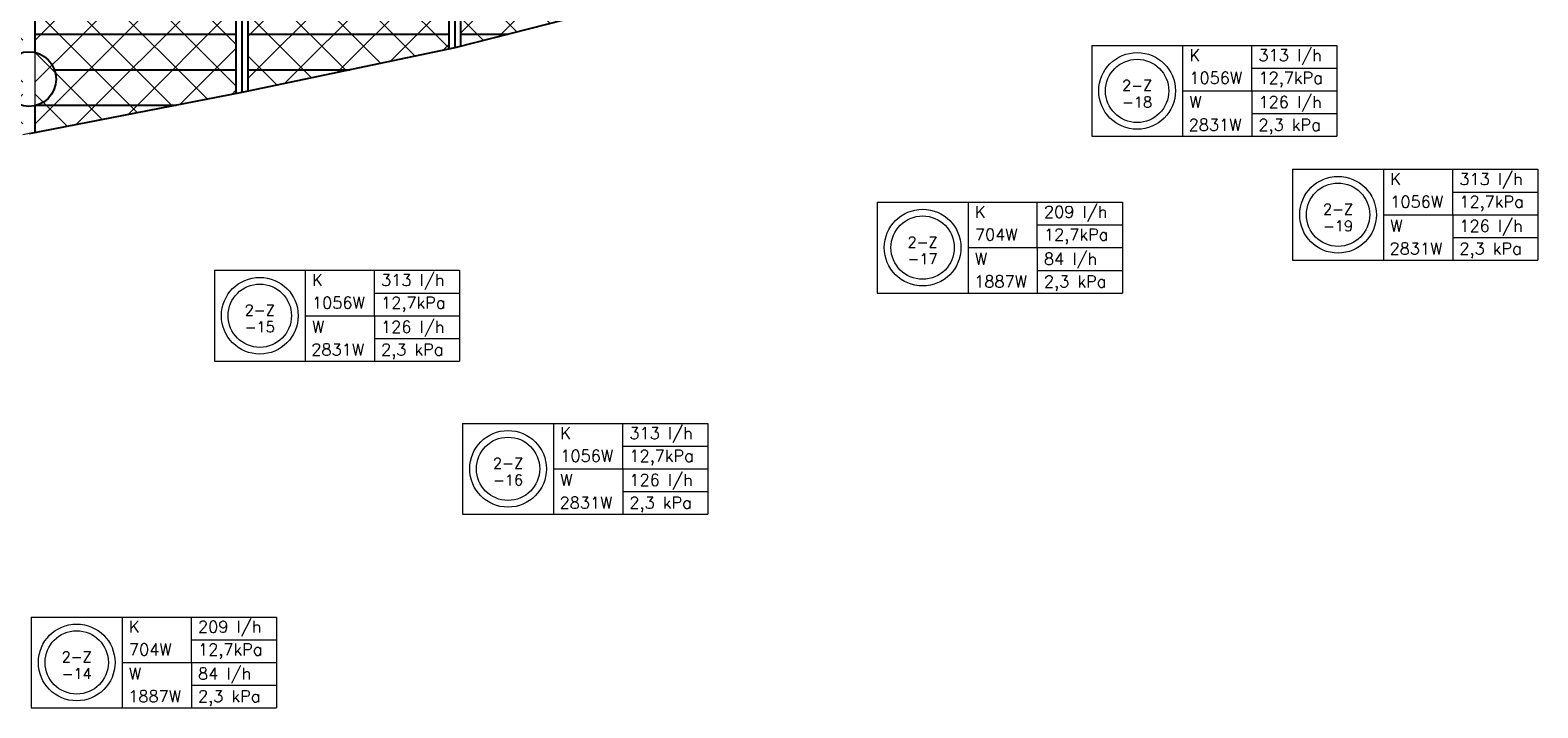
# Model space of a CAD drawing. Extents: x 7383 to 741080, y -570072 to -203000.
# Tile 25 of 43: x 484849 to 497592, y -323948 to -318218. Entities that reach past the tile are written whole.
import ezdxf
from ezdxf.enums import TextEntityAlignment as Align

# ---------------------------------------------------------------- set-up
doc = ezdxf.new("R2010")
doc.units = 0
doc.header["$LTSCALE"] = 25
for name, color, linetype in [('000Vermogens2', 7, 'CONTINUOUS'), ('0010CL', 2, 'CONTINUOUS'), ('KP-bandraster', 5, 'CONTINUOUS'), ('KP-Oppervlak', 3, 'CONTINUOUS'), ('KP-panelen', 1, 'CONTINUOUS')]:
    doc.layers.add(name, color=color, linetype=linetype)
doc.layers.add('KP-Aluminium', color=8, linetype='CONTINUOUS', lineweight=18)
doc.styles.add('VERWOL-1', font='ROMANS.SHX')

msp = doc.modelspace()

# ---------------------------------------------------------------- hatches: boundary and pattern name
at = {"layer": 'KP-Aluminium', "linetype": 'Continuous'}
h = msp.add_hatch(dxfattribs=at)
h.set_pattern_fill('ANSI37', color=256, scale=2000)
h.set_pattern_definition([(45, (252907.47, -39046.92), (-176.7767, 176.7767), []), (135, (252907.47, -39046.92), (-176.7767, -176.7767), [])])
h.paths.add_polyline_path([(470387.8, -317352.6), (468687.8, -317352.6), (468687.8, -319797.4), (470387.8, -319910.9)])
h.paths.add_polyline_path([(472187.8, -317352.6), (470487.8, -317352.6), (470487.8, -319917.5), (472187.8, -319977.4)])
h.paths.add_polyline_path([(473987.8, -317352.6), (472287.8, -317352.6), (472287.8, -319980.9), (472311.7, -319981.7), (473987.8, -320014.7)])
h.paths.add_polyline_path([(475787.8, -317352.6), (474087.8, -317352.6), (474087.8, -320016.7), (475787.8, -319968.4)])
h.paths.add_polyline_path([(475887.9, -319965.5), (477587.9, -319917.2), (477587.9, -317352.6), (475887.9, -317352.6)])
h.paths.add_polyline_path([(477687.9, -319911.5), (479387.9, -319765.5), (479387.9, -317352.6), (477687.9, -317352.6)])
h.paths.add_polyline_path([(481187.9, -317352.6), (479487.9, -317352.6), (479487.9, -319756.9), (481187.9, -319610.9)])
h.paths.add_polyline_path([(482987.9, -317352.6), (481287.9, -317352.6), (481287.9, -319602.3), (482987.9, -319359.3)])
h.paths.add_polyline_path([(484788, -317352.6), (483088, -317352.6), (483088, -319345), (484787.6, -319102.1), (484788, -319102)])
h.paths.add_polyline_path([(486558.2, -318760.2), (486588, -318754), (486588, -317352.6), (484888, -317352.6), (484888, -319082.7)])
h.paths.add_polyline_path([(486688, -317352.6), (486688, -318733.1), (488388, -318377.6), (488388, -317352.6)])
h.paths.add_polyline_path([(490188, -317920.8), (490188, -317352.6), (488488, -317352.6), (488488, -318354.4)])
h.paths.add_polyline_path([(491988.1, -317424), (491988.1, -317352.6), (490288.1, -317352.6), (490288.1, -317894.2)])
h.paths.add_polyline_path([(468587.7, -317352.6), (466887.7, -317352.6), (466887.7, -319613.8), (468578.2, -319790), (468587.7, -319790.7)])
h.paths.add_polyline_path([(466787.7, -317352.6), (465087.7, -317352.6), (465087.7, -319371.1), (466766.6, -319601.1), (466787.7, -319603.3)])
h.paths.add_polyline_path([(464987.7, -317352.6), (463287.7, -317352.6), (463287.7, -319102.1), (464987.6, -319357.4), (464987.7, -319357.4)])
h.paths.add_polyline_path([(461487.7, -317352.6), (461487.7, -318759.4), (463187.7, -319083), (463187.7, -317352.6)])
h.paths.add_polyline_path([(461387.6, -317352.6), (459687.6, -317352.6), (459687.6, -318386), (460081.9, -318485.2), (461362, -318735.5), (461387.6, -318740.3)])
h.paths.add_polyline_path([(459587.6, -317352.6), (457887.6, -317352.6), (457887.6, -317932.4), (457915.8, -317940.4), (459587.6, -318360.9)])
h.paths.add_polyline_path([(455829.1, -317352.6), (457787.6, -317904.3), (457787.6, -317352.6)])

# ---------------------------------------------------------------- linework, layer by layer
at = {"layer": '000Vermogens2', "linetype": 'Continuous', "lineweight": 0}
for p, q in [((493821.4, -318347.9), (493821.4, -319115.8)), ((493821.4, -318347.9), (495894.3, -318347.9)), ((494589.3, -318347.9), (494589.3, -319115.8)), ((495174.5, -318731.8), (495174.5, -318347.9)), ((495894.3, -318347.9), (495894.3, -319115.8)), ((495174.5, -318539.9), (495894.3, -318539.9)), ((494589.3, -318731.8), (495894.3, -318731.8)), ((495174.5, -318731.8), (495174.5, -319115.8)), ((495174.5, -318923.8), (495894.3, -318923.8)), ((493821.4, -319115.8), (495894.3, -319115.8)), ((495519.6, -319394.8), (495519.6, -320162.6)), ((495519.6, -319394.8), (497592.5, -319394.8)), ((496287.5, -319394.8), (496287.5, -320162.6)), ((496872.7, -319778.7), (496872.7, -319394.8)), ((497592.5, -319394.8), (497592.5, -320162.6)), ((496872.7, -319586.7), (497592.5, -319586.7)), ((492008.5, -319672.9), (492008.5, -320440.7)), ((492008.5, -319672.9), (494081.4, -319672.9)), ((492776.4, -319672.9), (492776.4, -320440.7)), ((493361.6, -320056.8), (493361.6, -319672.9)), ((494081.4, -319672.9), (494081.4, -320440.7)), ((493361.6, -319864.8), (494081.4, -319864.8)), ((496287.5, -319778.7), (497592.5, -319778.7)), ((496872.7, -319778.7), (496872.7, -320162.6)), ((496872.7, -319970.7), (497592.5, -319970.7)), ((492776.4, -320056.8), (494081.4, -320056.8)), ((493361.6, -320056.8), (493361.6, -320440.7)), ((486405.5, -320248.6), (486405.5, -321016.5)), ((486405.5, -320248.6), (488478.4, -320248.6)), ((487173.4, -320248.6), (487173.4, -321016.5)), ((487173.4, -320248.6), (487173.4, -321016.5)), ((487758.7, -320632.5), (487758.7, -320248.6)), ((488478.4, -320248.6), (488478.4, -321016.5)), ((493361.6, -320248.8), (494081.4, -320248.8)), ((495519.6, -320162.6), (497592.5, -320162.6)), ((487758.7, -320440.6), (488478.4, -320440.6)), ((492008.5, -320440.7), (494081.4, -320440.7)), ((487173.4, -320632.5), (488478.4, -320632.5)), ((487758.7, -320632.5), (487758.7, -321016.5)), ((487758.7, -320824.5), (488478.4, -320824.5)), ((486405.5, -321016.5), (488478.4, -321016.5)), ((488504.1, -321543), (488504.1, -322310.9)), ((488504.1, -321543), (490577, -321543)), ((489272, -321543), (489272, -322310.9)), ((489857.2, -321926.9), (489857.2, -321543)), ((490577, -321543), (490577, -322310.9)), ((489857.2, -321735), (490577, -321735)), ((489272, -321926.9), (490577, -321926.9)), ((489857.2, -321926.9), (489857.2, -322310.9)), ((489857.2, -322118.9), (490577, -322118.9)), ((488504.1, -322310.9), (490577, -322310.9)), ((484858.2, -323179.8), (484858.2, -323947.7)), ((484858.2, -323179.8), (486931.1, -323179.8)), ((485626.1, -323179.8), (485626.1, -323947.7)), ((486211.3, -323563.7), (486211.3, -323179.8)), ((486931.1, -323179.8), (486931.1, -323947.7)), ((486211.3, -323371.8), (486931.1, -323371.8)), ((485626.1, -323563.7), (486931.1, -323563.7)), ((486211.3, -323563.7), (486211.3, -323947.7)), ((486211.3, -323755.7), (486931.1, -323755.7)), ((484858.2, -323947.7), (486931.1, -323947.7))]:
    msp.add_line(p, q, dxfattribs=at)
for centre, radius in [((494205.3, -318731.8), 324.2), ((494205.3, -318731.8), 267.6), ((495903.5, -319778.7), 324.2), ((495903.5, -319778.7), 267.6), ((492392.4, -320056.8), 324.2), ((492392.4, -320056.8), 267.6), ((486789.5, -320632.5), 324.2), ((486789.5, -320632.5), 267.6), ((488888.1, -321926.9), 324.2), ((488888.1, -321926.9), 267.6), ((485242.1, -323563.7), 324.2), ((485242.1, -323563.7), 267.6)]:
    msp.add_circle(centre, radius, dxfattribs=at)
at = {"layer": '0010CL', "linetype": 'Continuous'}
for p, q in [((486637.6, -307302.7), (486637.6, -318744.8)), ((488437.6, -307302.7), (488437.6, -318367.3))]:
    msp.add_line(p, q, dxfattribs=at)
at = {"layer": 'KP-Aluminium', "linetype": 'Continuous'}
for p, q in [((484888, -317352.6), (484888, -319082.7)), ((486588, -317352.6), (486588, -318754)), ((486688, -317352.6), (486688, -318733.1)), ((488388, -317352.6), (488388, -318377.6)), ((488488, -317352.6), (488488, -318354.4)), ((490237.6, -317908.2), (488437.6, -318367.3)), ((488437.6, -318367.3), (486558.2, -318760.2)), ((486558.2, -318760.2), (484787.6, -319102.1))]:
    msp.add_line(p, q, dxfattribs=at)
at = {"layer": 'KP-bandraster', "linetype": 'Continuous'}
for p, q in [((486587.6, -307302.7), (486587.6, -318754.5)), ((486687.6, -307302.7), (486687.6, -318734.3)), ((488387.6, -307302.7), (488387.6, -318377.8)), ((488487.6, -307302.7), (488487.6, -318354.5)), ((484887.6, -312772), (484887.6, -318406.2)), ((484887.6, -318856.8), (484887.6, -319084.9))]:
    msp.add_line(p, q, dxfattribs=at)
msp.add_circle((484837.6, -318631.5), 230.8, dxfattribs=at)
at = {"layer": 'KP-Oppervlak', "linetype": 'Continuous'}
for p, q in [((490237.6, -317908.2), (488437.6, -318367.3)), ((488437.6, -318367.3), (486637.6, -318744.8)), ((486637.6, -318744.8), (484839.2, -319094.3))]:
    msp.add_line(p, q, dxfattribs=at)
at = {"layer": 'KP-panelen', "linetype": 'Continuous'}
for p, q in [((484887.6, -318252.6), (486587.6, -318252.6)), ((486687.6, -318252.6), (488387.6, -318252.6)), ((488487.6, -318252.6), (488887.1, -318252.6)), ((485054.6, -318552.6), (486587.6, -318552.6)), ((486687.6, -318552.6), (487553.8, -318552.6)), ((484887.6, -318852.6), (486082.8, -318852.6))]:
    msp.add_line(p, q, dxfattribs=at)

# ---------------------------------------------------------------- texts
at = {"layer": '000Vermogens2', "linetype": 'Continuous', "lineweight": 0, "style": 'VERWOL-1'}
for s, p in [('K', (494647, -318480)), ('313 l/h', (495230.8, -318480)), ('1056W', (494647, -318671.9)), ('12,7kPa', (495230.8, -318671.9)), ('W', (494647, -318876.3)), ('126 l/h', (495230.8, -318876.3)), ('2831W', (494640.9, -319068.3)), ('2,3 kPa', (495230.8, -319068.3)), ('K', (496345.2, -319526.8)), ('313 l/h', (496929, -319526.8)), ('12,7kPa', (496929, -319718.8)), ('K', (492834.1, -319805)), ('209 l/h', (493417.9, -319805)), ('1056W', (496345.2, -319718.8)), ('W', (496345.2, -319923.2)), ('126 l/h', (496929, -319923.2)), ('704W', (492834.1, -319996.9)), ('12,7kPa', (493417.9, -319996.9)), ('W', (492834.1, -320201.3)), ('84 l/h', (493417.9, -320201.3)), ('2831W', (496339.1, -320115.1)), ('2,3 kPa', (496929, -320115.1)), ('K', (487231.2, -320380.7)), ('313 l/h', (487814.9, -320380.7)), ('1887W', (492828, -320393.2)), ('2,3 kPa', (493417.9, -320393.2)), ('1056W', (487231.2, -320572.6)), ('12,7kPa', (487814.9, -320572.6)), ('W', (487231.2, -320777)), ('126 l/h', (487814.9, -320777)), ('2831W', (487225.1, -320969)), ('2,3 kPa', (487814.9, -320969)), ('K', (489329.8, -321675.1)), ('313 l/h', (489913.5, -321675.1)), ('1056W', (489329.8, -321867)), ('12,7kPa', (489913.5, -321867)), ('W', (489329.8, -322071.4)), ('126 l/h', (489913.5, -322071.4)), ('2831W', (489323.6, -322263.3)), ('2,3 kPa', (489913.5, -322263.3)), ('K', (485683.8, -323311.9)), ('209 l/h', (486267.6, -323311.9)), ('704W', (485683.8, -323503.8)), ('12,7kPa', (486267.6, -323503.8)), ('W', (485683.8, -323708.2)), ('84 l/h', (486267.6, -323708.2)), ('1887W', (485677.7, -323900.1)), ('2,3 kPa', (486267.6, -323900.1))]:
    msp.add_text(s, height=100, dxfattribs=at).set_placement(p)
for s, p in [('2-Z', (494205.3, -318684.5)), ('-18', (494205.3, -318826.4)), ('2-Z', (495903.5, -319731.4)), ('-19', (495903.5, -319873.3)), ('2-Z', (492392.4, -320009.5)), ('-17', (492392.4, -320151.4)), ('2-Z', (486789.5, -320585.2)), ('-15', (486789.5, -320727.1)), ('2-Z', (488888.1, -321879.6)), ('-16', (488888.1, -322021.5)), ('2-Z', (485242.1, -323516.4)), ('-14', (485242.1, -323658.3))]:
    msp.add_text(s, height=90, dxfattribs=at).set_placement(p, align=Align.MIDDLE_CENTER)

doc.saveas('drawing.dxf')
